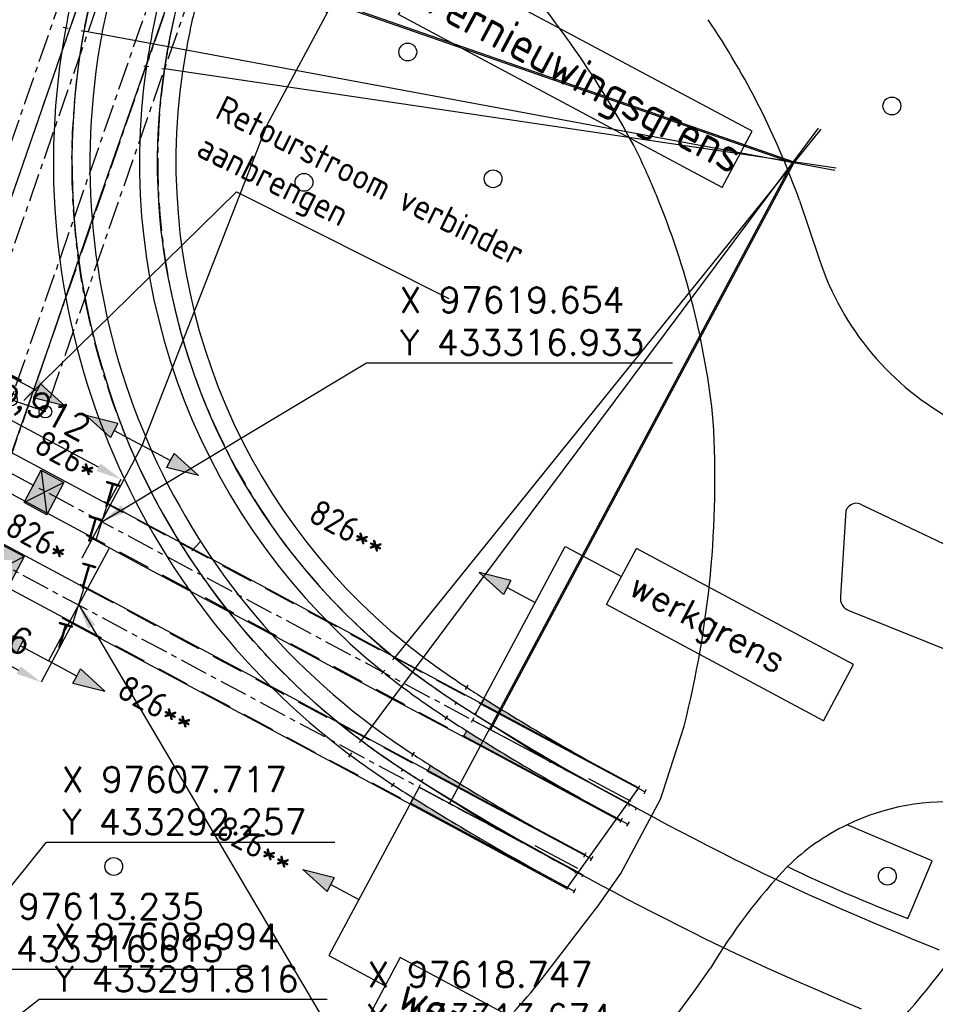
# Model space of a CAD drawing. Header units: millimetres. Extents: x 96940 to 101272, y 432237 to 434659.
# Tile 196 of 256: x 97616 to 97652, y 433298 to 433337. Entities that reach past the tile are written whole.
import ezdxf
from ezdxf.enums import TextEntityAlignment as Align

# ---------------------------------------------------------------- set-up
doc = ezdxf.new("R2010")
doc.units = ezdxf.units.MM
for name, pattern in [('ACAD_ISO02W100', [15, 12, -3]), ('ACAD_ISO10W100', [18, 12, -3, 0, -3]), ('CENTER', [35.225022, 22.015639, -4.403128, 4.403128, -4.403128]), ('DASHED', [19.05, 12.7, -6.35])]:
    doc.linetypes.add(name, pattern=pattern)
for name, color, linetype in [('As', 2, 'ACAD_ISO02W100'), ('MB_TRAMSPOOR', 8, 'Continuous'), ('Ondergrond_Nieuw_IP', 8, 'Continuous'), ('R_BN_N_Kabels_en_leidingen_maatvoering', 1, 'Continuous'), ('R_BN_T_N_Constructiecodes', 7, 'Continuous'), ('R_BN_T_N_Constructielijn', 7, 'Continuous'), ('R_BN_T_N_Hartspoor', 1, 'CENTER'), ('R_BN_T_N_HOOGTELIJN', 7, 'Continuous'), ('R_BN_T_N_Legplan_maatvoering', 1, 'Continuous'), ('R_BN_T_N_Retourstroomkabels', 2, 'Continuous'), ('R_BN_T_N_Spoor', 3, 'Continuous'), ('R_BN_T_N_Tekst', 7, 'Continuous'), ('R_BN_T_N_Thermietlassen', 7, 'Continuous'), ('R_BN_T_N_Verkanting', 7, 'Continuous')]:
    doc.layers.add(name, color=color, linetype=linetype)
doc.layers.add('R_BN_T_N_Coordinaten', color=7, linetype='Continuous', lineweight=25)
doc.styles.add('ISO', font='iso.shx')
doc.styles.get("Standard").update_dxf_attribs({"font": 'romans.shx'})
doc.dimstyles.new('RET 1-500', dxfattribs={"dimtxt": 1, "dimasz": 1, "dimexe": 0.3, "dimexo": 0, "dimgap": 0.3, "dimtad": 1, "dimdec": 3, "dimzin": 1, "dimtxsty": 'Standard', "dimcen": 0, "dimclrd": 1, "dimclre": 1, "dimclrt": 7, "dimaunit": 2, "dimadec": 4, "dimazin": 0, "dimtfac": 1, "dimtdec": 3, "dimtofl": 0, "dimtmove": 0, "dimatfit": 0, "dimfxl": 1, "dimarcsym": 0})
doc.dimstyles.get("Standard").update_dxf_attribs({"dimtxt": 0.18, "dimasz": 0.18, "dimexe": 0.18, "dimexo": 0.0625, "dimgap": 0.09, "dimtad": 0, "dimtih": 1, "dimtoh": 1, "dimdec": 4, "dimzin": 0, "dimdsep": 46, "dimtxsty": 'Standard', "dimcen": 0.09, "dimadec": 0, "dimazin": 0, "dimtfac": 1, "dimtdec": 4, "dimtofl": 0, "dimtmove": 0, "dimatfit": 3, "dimfxl": 1, "dimtolj": 1, "dimtzin": 0, "dimarcsym": 0})

# ---------------------------------------------------------------- blocks, each defined once
blk = doc.blocks.new('WG_RECHTS_BVN')
blk.add_hatch(color=1).paths.add_polyline_path([(-1.25, 5.312), (-1.25, 5), (-1.25, 4.688), (-2.5, 5)])
blk.add_hatch(color=1).paths.add_polyline_path([(-1.25, 5.312), (-1.25, 5), (-1.25, 4.688), (-2.5, 5)])
blk.add_hatch(color=1).paths.add_polyline_path([(-1.25, 5.312), (-1.25, 5), (-1.25, 4.688), (-2.5, 5)])
blk.add_hatch(color=1).paths.add_polyline_path([(-1.25, 5.312), (-1.25, 5), (-1.25, 4.688), (-2.5, 5)])
for p, q in [((12.17, 8.75), (2.5, 8.75)), ((2.5, 6.25), (2.5, 8.75)), ((12.17, 6.25), (12.17, 8.75)), ((0, 0), (0, 7.5)), ((0, 0), (0, 7.5)), ((0, 0), (0, 7.5)), ((0, 0), (0, 7.5)), ((0, 7.5), (2.5, 7.5)), ((0, 7.5), (2.5, 7.5)), ((0, 7.5), (2.5, 7.5)), ((0, 7.5), (2.5, 7.5)), ((12.17, 6.25), (2.5, 6.25)), ((-1.25, 5.312), (-2.5, 5)), ((-1.25, 5.312), (-2.5, 5)), ((-1.25, 5.312), (-2.5, 5)), ((-1.25, 5.312), (-2.5, 5)), ((-1.25, 5.312), (-1.25, 5)), ((-1.25, 5.312), (-1.25, 5)), ((-1.25, 5.312), (-1.25, 5)), ((-1.25, 5.312), (-1.25, 5)), ((-2.5, 5), (-1.25, 4.688)), ((-2.5, 5), (-1.25, 4.688)), ((-2.5, 5), (-1.25, 4.688)), ((-2.5, 5), (-1.25, 4.688)), ((-1.25, 5), (0, 5)), ((-1.25, 5), (0, 5)), ((-1.25, 5), (0, 5)), ((-1.25, 5), (0, 5)), ((-1.25, 5), (-1.25, 4.688)), ((-1.25, 5), (-1.25, 4.688)), ((-1.25, 5), (-1.25, 4.688)), ((-1.25, 5), (-1.25, 4.688))]:
    blk.add_line(p, q)
at = {"color": 1}
blk.add_text('werkgrens', height=1, dxfattribs=at).set_placement((3.003, 7.5), align=Align.MIDDLE_LEFT)
at = {"style": 'ISO'}
blk.add_attdef('CONSTR.CODE', text='', height=1, dxfattribs=at).set_placement((-10.071, 5), align=Align.MIDDLE_LEFT)
blk = doc.blocks.new('Verkanting vlak')
at = {"layer": 'R_BN_T_N_Verkanting'}
blk.add_hatch(color=256, dxfattribs=at).paths.add_polyline_path([(0.505, -0.718), (-0.505, -0.718), (-0.505, 0.717), (0.505, 0.717)])
for p, q in [((-0.505, 0.717), (0.505, -0.718)), ((0.505, 0.717), (-0.505, -0.718))]:
    blk.add_line(p, q, dxfattribs=at)
blk.add_lwpolyline([(0.505, -0.718), (-0.505, -0.718), (-0.505, 0.717), (0.505, 0.717)], close=True, dxfattribs=at)
blk = doc.blocks.new('Thermietlas')
at = {"layer": 'R_BN_T_N_Thermietlassen', "style": 'ISO'}
blk.add_text('T', height=1, dxfattribs=at).set_placement((-0.313, -0.611))
blk = doc.blocks.new('Constructiecode boven')
at = {"layer": 'R_BN_T_N_Constructiecodes'}
for points in [[(-1.25, 5.3125), (-1.25, 5), (-1.25, 4.6875), (-2.5, 5)], [(-1.25, 5.3125), (-1.25, 5), (-1.25, 4.6875), (-2.5, 5)], [(-1.25, 5.3125), (-1.25, 5), (-1.25, 4.6875), (-2.5, 5)], [(-1.25, 5.3125), (-1.25, 5), (-1.25, 4.6875), (-2.5, 5)], [(1.25, 5.3125), (1.25, 5), (1.25, 4.6875), (2.5, 5)], [(1.25, 5.3125), (1.25, 5), (1.25, 4.6875), (2.5, 5)], [(1.25, 5.3125), (1.25, 5), (1.25, 4.6875), (2.5, 5)], [(1.25, 5.3125), (1.25, 5), (1.25, 4.6875), (2.5, 5)]]:
    blk.add_hatch(color=1, dxfattribs=at).paths.add_polyline_path(points)
for p, q in [((-1.25, 5.3125), (-2.5, 5)), ((-1.25, 5.3125), (-1.25, 5)), ((1.25, 5.3125), (1.25, 5)), ((1.25, 5.3125), (2.5, 5)), ((-2.5, 5), (-1.25, 4.6875)), ((-1.25, 5), (0, 5)), ((-1.25, 5), (-1.25, 4.6875)), ((0, 0), (0, 5)), ((1.25, 5), (0, 5)), ((2.5, 5), (1.25, 4.6875)), ((1.25, 5), (1.25, 4.6875))]:
    blk.add_line(p, q, dxfattribs=at)
at = {"layer": 'R_BN_T_N_Constructiecodes', "style": 'ISO'}
blk.add_attdef('CONSTR.CODE', text='', height=1, dxfattribs=at).set_placement((-3.1305, 5.0002), align=Align.MIDDLE_RIGHT)
blk.add_attdef('CONSTR.CODE', text='', height=1, dxfattribs=at).set_placement((3, 5), align=Align.MIDDLE_LEFT)
blk = doc.blocks.new('Constructiecode onder')
at = {"layer": 'R_BN_T_N_Constructiecodes'}
for points in [[(-1.25, -5.3125), (-1.25, -5), (-1.25, -4.6875), (-2.5, -5)], [(-1.25, -5.3125), (-1.25, -5), (-1.25, -4.6875), (-2.5, -5)], [(-1.25, -5.3125), (-1.25, -5), (-1.25, -4.6875), (-2.5, -5)], [(-1.25, -5.3125), (-1.25, -5), (-1.25, -4.6875), (-2.5, -5)], [(1.25, -5.3125), (1.25, -5), (1.25, -4.6875), (2.5, -5)], [(1.25, -5.3125), (1.25, -5), (1.25, -4.6875), (2.5, -5)], [(1.25, -5.3125), (1.25, -5), (1.25, -4.6875), (2.5, -5)], [(1.25, -5.3125), (1.25, -5), (1.25, -4.6875), (2.5, -5)]]:
    blk.add_hatch(color=1, dxfattribs=at).paths.add_polyline_path(points)
for p, q in [((0, 0), (0, -5)), ((-2.5, -5), (-1.25, -4.6875)), ((-1.25, -5.3125), (-2.5, -5)), ((-1.25, -5), (-1.25, -4.6875)), ((-1.25, -5.3125), (-1.25, -5)), ((-1.25, -5), (0, -5)), ((1.25, -5), (0, -5)), ((2.5, -5), (1.25, -4.6875)), ((1.25, -5), (1.25, -4.6875)), ((1.25, -5.3125), (1.25, -5)), ((1.25, -5.3125), (2.5, -5))]:
    blk.add_line(p, q, dxfattribs=at)
at = {"layer": 'R_BN_T_N_Constructiecodes', "style": 'ISO'}
blk.add_attdef('CONSTR.CODE', text='', height=1, dxfattribs=at).set_placement((-3.2385, -5), align=Align.MIDDLE_RIGHT)
blk.add_attdef('CONSTR.CODE', text='', height=1, dxfattribs=at).set_placement((3, -5), align=Align.MIDDLE_LEFT)
blk = doc.blocks.new('Werkgrens rechts onder')
at = {"layer": 'R_BN_T_N_Constructiecodes'}
blk.add_hatch(color=1, dxfattribs=at).paths.add_polyline_path([(-1.25, -5.312), (-1.25, -5), (-1.25, -4.688), (-2.5, -5)])
blk.add_hatch(color=1, dxfattribs=at).paths.add_polyline_path([(-1.25, -5.312), (-1.25, -5), (-1.25, -4.688), (-2.5, -5)])
blk.add_hatch(color=1, dxfattribs=at).paths.add_polyline_path([(-1.25, -5.312), (-1.25, -5), (-1.25, -4.688), (-2.5, -5)])
blk.add_hatch(color=1, dxfattribs=at).paths.add_polyline_path([(-1.25, -5.312), (-1.25, -5), (-1.25, -4.688), (-2.5, -5)])
at = {"layer": 'R_BN_T_N_Constructiecodes', "color": 7}
for p, q in [((0, 0), (0, -7.5)), ((-1.25, -5), (0, -5)), ((12.17, -6.25), (2.5, -6.25)), ((2.5, -6.25), (2.5, -8.75)), ((12.17, -6.25), (12.17, -8.75)), ((0, -7.5), (2.5, -7.5)), ((12.17, -8.75), (2.5, -8.75))]:
    blk.add_line(p, q, dxfattribs=at)
at = {"layer": 'R_BN_T_N_Constructiecodes'}
for p, q in [((-2.5, -5), (-1.25, -4.688)), ((-1.25, -5.312), (-2.5, -5)), ((-1.25, -5), (-1.25, -4.688)), ((-1.25, -5.312), (-1.25, -5))]:
    blk.add_line(p, q, dxfattribs=at)
at = {"layer": 'R_BN_T_N_Constructiecodes', "color": 1, "style": 'ISO'}
blk.add_text('werkgrens', height=1.35, dxfattribs=at).set_placement((3.2, -7.343), align=Align.MIDDLE_LEFT)
at = {"layer": 'R_BN_T_N_Constructiecodes', "color": 7, "style": 'ISO'}
blk.add_attdef('CODE', text='', height=1, dxfattribs=at).set_placement((-6.191, -5), align=Align.MIDDLE_LEFT)
blk = doc.blocks.new('Retourstroomsymbool')
at = {"layer": 'R_BN_T_N_Retourstroomkabels', "color": 7}
blk.add_lwpolyline([(0, 0), (1.435, 0)], dxfattribs=at)
for centre in [(0, 0), (1.435, 0)]:
    blk.add_circle(centre, 0.25, dxfattribs=at)
blk = doc.blocks.new('Vernieuwingsgrens rechts boven')
at = {"layer": 'R_BN_T_N_Constructiecodes'}
blk.add_hatch(color=1, dxfattribs=at).paths.add_polyline_path([(-1.25, 5.312), (-1.25, 5), (-1.25, 4.687), (-2.5, 5)])
blk.add_hatch(color=1, dxfattribs=at).paths.add_polyline_path([(-1.25, 5.312), (-1.25, 5), (-1.25, 4.687), (-2.5, 5)])
blk.add_hatch(color=1, dxfattribs=at).paths.add_polyline_path([(-1.25, 5.312), (-1.25, 5), (-1.25, 4.687), (-2.5, 5)])
blk.add_hatch(color=1, dxfattribs=at).paths.add_polyline_path([(-1.25, 5.312), (-1.25, 5), (-1.25, 4.687), (-2.5, 5)])
at = {"layer": 'R_BN_T_N_Constructiecodes', "color": 7}
for p, q in [((16.918, 8.75), (2.5, 8.75)), ((2.5, 6.25), (2.5, 8.75)), ((16.918, 6.25), (16.918, 8.75)), ((0, 0), (0, 7.5)), ((0, 7.5), (2.5, 7.5)), ((16.918, 6.25), (2.5, 6.25)), ((-1.25, 5), (0, 5))]:
    blk.add_line(p, q, dxfattribs=at)
at = {"layer": 'R_BN_T_N_Constructiecodes'}
for p, q in [((-1.25, 5.312), (-2.5, 5)), ((-1.25, 5.312), (-1.25, 5)), ((-2.5, 5), (-1.25, 4.687)), ((-1.25, 5), (-1.25, 4.687))]:
    blk.add_line(p, q, dxfattribs=at)
at = {"layer": 'R_BN_T_N_Constructiecodes', "color": 1, "style": 'ISO'}
blk.add_text('Vernieuwingsgrens', height=1.35, dxfattribs=at).set_placement((3.003, 7.537), align=Align.MIDDLE_LEFT)
at = {"layer": 'R_BN_T_N_Constructiecodes', "style": 'ISO'}
blk.add_attdef('CODE', text='', height=1, dxfattribs=at).set_placement((-6.153, 5), align=Align.MIDDLE_LEFT)
blk = doc.blocks.new('*D478')
at = {"layer": 'Defpoints', "color": 0, "transparency": 16777216}
for p in [(97615.196, 433321.393), (97614.672, 433320.412), (97619.885, 433317.623)]:
    blk.add_point(p, dxfattribs=at)
at = {"layer": 'R_BN_T_N_Legplan_maatvoering', "color": 1, "lineweight": -2, "transparency": 16777216}
for p, q in [((97614.672, 433320.412), (97615.196, 433321.393)), ((97619.527, 433319.076), (97616.078, 433320.921)), ((97619.885, 433317.623), (97620.409, 433318.604))]:
    blk.add_line(p, q, dxfattribs=at)
at = {"layer": 'R_BN_T_N_Legplan_maatvoering', "color": 1, "transparency": 16777216}
for points in [[(97616.157, 433321.068), (97615.999, 433320.774), (97615.196, 433321.393)], [(97619.606, 433319.223), (97619.449, 433318.929), (97620.409, 433318.604)]]:
    blk.add_solid(points, dxfattribs=at)
at = {"layer": 'R_BN_T_N_Legplan_maatvoering', "color": 7, "transparency": 16777216, "insert": (97617.324, 433321.27), "char_height": 1, "attachment_point": 5, "rotation": 331.8525}
blk.add_mtext('5,912', dxfattribs=at)
blk = doc.blocks.new('*D479')
at = {"layer": 'Defpoints', "color": 0, "transparency": 16777216}
for p in [(97613.003, 433315.925), (97618.518, 433312.974), (97617.27, 433310.641)]:
    blk.add_point(p, dxfattribs=at)
at = {"layer": 'R_BN_T_N_Legplan_maatvoering', "color": 1, "lineweight": -2, "transparency": 16777216}
for p, q in [((97613.003, 433315.925), (97611.754, 433313.592)), ((97612.636, 433313.12), (97616.388, 433311.112)), ((97618.518, 433312.974), (97617.27, 433310.641))]:
    blk.add_line(p, q, dxfattribs=at)
at = {"layer": 'R_BN_T_N_Legplan_maatvoering', "color": 1, "transparency": 16777216}
for points in [[(97612.715, 433313.267), (97612.557, 433312.973), (97611.754, 433313.592)], [(97616.467, 433311.259), (97616.31, 433310.965), (97617.27, 433310.641)]]:
    blk.add_solid(points, dxfattribs=at)
at = {"layer": 'R_BN_T_N_Legplan_maatvoering', "color": 7, "transparency": 16777216, "insert": (97615.044, 433312.847), "char_height": 1, "attachment_point": 5, "rotation": 331.8488}
blk.add_mtext('6,256', dxfattribs=at)
blk = doc.blocks.new('NUTSKAST')
at = {"color": 0}
blk.add_circle((0, 0), 0.35, dxfattribs=at)
blk = doc.blocks.new('BOOM')
at = {"color": 0}
blk.add_circle((0, 0), 0.35, dxfattribs=at)

msp = doc.modelspace()

# ---------------------------------------------------------------- hatches: boundary and pattern name
at = {"layer": 'R_BN_T_N_Spoor'}
h = msp.add_hatch(color=1, dxfattribs=at)
edge = h.paths.add_edge_path()
edge.add_line((97634.5513, 433309.77642), (97640.72345, 433306.47422))
edge.add_arc((97687.54262, 433393.98546), 99.24843, 237.8084528, 241.852886, ccw=False)
edge.add_line((97634.66788, 433309.99432), (97634.5513, 433309.77642))
edge = h.paths.add_edge_path()
edge.add_line((97633.87435, 433308.51113), (97633.98927, 433308.72594))
edge.add_arc((97687.53054, 433393.96378), 100.65862, 237.8654425, 241.8531219)
edge.add_line((97640.0465, 433305.20893), (97633.87435, 433308.51113))
h = msp.add_hatch(color=1, dxfattribs=at)
edge = h.paths.add_edge_path()
edge.add_line((97632.44941, 433307.14651), (97638.62135, 433303.8439))
edge.add_arc((97685.44627, 433391.35206), 99.24843, 237.8046866, 241.8491198, ccw=False)
edge.add_line((97632.56601, 433307.36439), (97632.44941, 433307.14651))
edge = h.paths.add_edge_path()
edge.add_line((97631.77238, 433305.88126), (97631.88732, 433306.09606))
edge.add_arc((97685.43419, 433391.33038), 100.65862, 237.8616763, 241.8493556)
edge.add_line((97637.94432, 433302.57866), (97631.77238, 433305.88126))

# ---------------------------------------------------------------- linework, layer by layer
for p, q in [((97619.41437, 433316.18354), (97619.87546, 433317.62822)), ((97618.5133, 433312.95813), (97618.98016, 433314.38939)), ((97640.73316, 433306.49357), (97637.90406, 433302.54223))]:
    msp.add_line(p, q)
at = {"layer": 'As'}
for points in [[(97628.0347, 433364.08818, -1.79248), (97626.20282, 433358.80282, -1.79694), (97624.38307, 433353.55299, -1.79819), (97622.724, 433348.75224, -1.82376), (97621.67315, 433345.7319, -1.83336), (97619.7661, 433340.23955, -1.8139), (97617.88885, 433334.83255, -1.81508), (97616.07994, 433329.61728, -1.83405), (97614.22186, 433324.24606, -1.81813), (97612.55067, 433319.42948, -1.79446), (97610.7776, 433314.29752, -1.78801), (97608.79088, 433308.57096, -1.78711), (97606.82434, 433302.92436, -1.80661), (97604.96062, 433297.51932, -1.80412), (97603.29031, 433292.70863, -1.80739), (97601.42549, 433287.329, -1.8134), (97600.11737, 433283.55214, -1.8079), (97598.52167, 433278.94376, -1.80699), (97597.23032, 433275.22145, -1.80393)], [(97600.4097, 433274.28669, -1.81864), (97602.10161, 433279.17159, -1.81929), (97603.8608, 433284.24161, -1.81816), (97605.40498, 433288.70106, -1.81631), (97607.21721, 433293.925, -1.80257), (97608.98084, 433299.01333, -1.80357), (97610.77494, 433304.1975, -1.80238), (97612.48399, 433309.1428, -1.78701), (97614.24883, 433314.24715, -1.79053), (97616.04663, 433319.43453, -1.80001), (97617.5951, 433323.88172, -1.8245), (97619.31989, 433328.88769, -1.83345), (97621.13165, 433334.10366, -1.81662), (97622.97751, 433339.40976, -1.81608), (97624.28452, 433343.07983, -1.83935), (97624.99245, 433345.2069, -1.83829), (97626.5217, 433349.59162, -1.80307), (97628.32527, 433354.76614, -1.78253), (97630.02047, 433359.63559, -1.77107), (97631.16318, 433362.92721, -1.75616)], [(97619.12778, 433337.06801, 0), (97619.00913, 433336.49855, 0), (97618.90307, 433335.93242, 0), (97618.80941, 433335.36796, 0), (97618.72792, 433334.80351, 0), (97618.65841, 433334.23739, 0), (97618.65841, 433334.23739, 0), (97618.59815, 433333.64034, 0), (97618.55072, 433333.04047, 0), (97618.51601, 433332.43862, 0), (97618.4939, 433331.83561, 0), (97618.48428, 433331.23229, 0), (97618.48428, 433331.23229, 0), (97618.4871, 433330.62837, 0), (97618.5025, 433330.02511, 0), (97618.53068, 433329.42262, 0), (97618.5718, 433328.82105, 0), (97618.62605, 433328.22052, 0), (97618.62605, 433328.22052, 0), (97618.68872, 433327.66034, 0), (97618.76289, 433327.10145, 0), (97618.8484, 433326.5441, 0), (97618.94514, 433325.98857, 0), (97619.05295, 433325.43512, 0), (97619.05295, 433325.43512, 0), (97619.17438, 433324.87205, 0), (97619.30689, 433324.31152, 0), (97619.45017, 433323.75364, 0), (97619.60386, 433323.1985, 0), (97619.76765, 433322.64621, 0), (97619.76765, 433322.64621, 0), (97619.94416, 433322.08817, 0), (97620.13113, 433321.53357, 0), (97620.32897, 433320.9828, 0), (97620.53807, 433320.43625, 0), (97620.75885, 433319.89433, 0), (97620.75885, 433319.89433, 0), (97620.99525, 433319.34919, 0), (97621.2439, 433318.80947, 0), (97621.5046, 433318.27542, 0), (97621.77715, 433317.74729, 0), (97622.06136, 433317.22532, 0), (97622.06136, 433317.22532, 0), (97622.40412, 433316.62998, 0), (97622.76178, 433316.04346, 0), (97623.13393, 433315.46599, 0), (97623.52015, 433314.89783, 0), (97623.92002, 433314.33923, 0), (97623.92002, 433314.33923, 0), (97624.29925, 433313.83441, 0), (97624.68943, 433313.33805, 0), (97625.09032, 433312.85032, 0), (97625.50168, 433312.37141, 0), (97625.92328, 433311.90149, 0), (97625.92328, 433311.90149, 0), (97626.3308, 433311.46596, 0), (97626.74715, 433311.03886, 0), (97627.17221, 433310.62045, 0), (97627.6059, 433310.21097, 0), (97628.0481, 433309.81066, 0), (97628.0481, 433309.81066, 0), (97628.49007, 433309.42709, 0), (97628.9399, 433309.05275, 0), (97629.39733, 433308.68779, 0), (97629.86213, 433308.33236, 0), (97630.33406, 433307.98663, 0), (97630.33406, 433307.98663, 0), (97630.82316, 433307.64331, 0), (97631.31834, 433307.30879, 0), (97631.81848, 433306.98158, 0), (97632.32249, 433306.66019, 0), (97632.82925, 433306.34314, 0), (97632.82925, 433306.34314, 0), (97633.30294, 433306.05063, 0), (97633.77812, 433305.76068, 0), (97634.25484, 433305.47337, 0), (97634.73316, 433305.18878, 0), (97635.21313, 433304.907, 0), (97635.21313, 433304.907, 0), (97635.54769, 433304.71286, 0), (97635.88306, 433304.5201, 0), (97636.21923, 433304.32873, 0), (97636.55618, 433304.13872, 0), (97636.89392, 433303.95007, 0), (97636.89392, 433303.95007, 0), (97637.16363, 433303.80068, 0), (97637.43375, 433303.65205, 0), (97637.70422, 433303.50411, 0), (97637.97499, 433303.35675, 0), (97638.24598, 433303.20988, 0), (97638.24598, 433303.20988, 0), (97638.74884, 433302.93871, 0), (97639.25245, 433302.66901, 0), (97639.75702, 433302.40087, 0), (97640.26276, 433302.13437, 0), (97640.76988, 433301.86959, 0), (97640.76988, 433301.86959, 0), (97641.2841, 433301.60378, 0), (97641.79954, 433301.34024, 0), (97642.31577, 433301.07936, 0), (97642.83238, 433300.82156, 0), (97643.34896, 433300.56724, 0), (97643.34896, 433300.56724, 0), (97643.94869, 433300.27657, 0), (97644.55014, 433299.99015, 0), (97645.15563, 433299.70697, 0), (97645.76751, 433299.42603, 0), (97646.38808, 433299.14633, 0), (97646.38808, 433299.14633, 0), (97647.01842, 433298.86731, 0), (97647.65088, 433298.5917, 0), (97648.27656, 433298.32269, 0), (97648.88653, 433298.06346, 0), (97649.47188, 433297.81718, 0)], [(97622.4913, 433336.76292, 0), (97622.35128, 433336.09872, 0), (97622.22711, 433335.43671, 0), (97622.11907, 433334.77441, 0), (97622.02744, 433334.10933, 0), (97622.02744, 433334.10933, 0), (97621.96228, 433333.53615, 0), (97621.90976, 433332.95997, 0), (97621.87025, 433332.38163, 0), (97621.84414, 433331.80201, 0), (97621.83183, 433331.22196, 0), (97621.83183, 433331.22196, 0), (97621.83356, 433330.64571, 0), (97621.84923, 433330.0701, 0), (97621.87876, 433329.49533, 0), (97621.9221, 433328.92161, 0), (97621.97916, 433328.34917, 0), (97621.97916, 433328.34917, 0), (97622.02063, 433328.00113, 0), (97622.06709, 433327.6537, 0), (97622.1185, 433327.30693, 0), (97622.17478, 433326.96088, 0), (97622.23586, 433326.61559, 0), (97622.23586, 433326.61559, 0), (97622.37434, 433325.91769, 0), (97622.53212, 433325.22377, 0), (97622.709, 433324.5344, 0), (97622.90477, 433323.85016, 0), (97623.11922, 433323.17163, 0), (97623.11922, 433323.17163, 0), (97623.29322, 433322.66396, 0), (97623.47775, 433322.16009, 0), (97623.67283, 433321.66026, 0), (97623.87847, 433321.16468, 0), (97624.09468, 433320.6736, 0), (97624.09468, 433320.6736, 0), (97624.36506, 433320.09683, 0), (97624.65027, 433319.52717, 0), (97624.9502, 433318.96508, 0), (97625.26476, 433318.41103, 0), (97625.59384, 433317.86547, 0), (97625.59384, 433317.86547, 0), (97625.99243, 433317.24551, 0), (97626.40967, 433316.63789, 0), (97626.84492, 433316.04296, 0), (97627.29751, 433315.46107, 0), (97627.76681, 433314.89258, 0), (97627.76681, 433314.89258, 0), (97628.21155, 433314.38311, 0), (97628.66955, 433313.88564, 0), (97629.14058, 433313.40056, 0), (97629.62441, 433312.92829, 0), (97630.12079, 433312.46926, 0), (97630.12079, 433312.46926, 0), (97630.57512, 433312.07022, 0), (97631.03884, 433311.6821, 0), (97631.51147, 433311.30493, 0), (97631.99256, 433310.93871, 0), (97632.48163, 433310.58347, 0), (97632.48163, 433310.58347, 0), (97633.00475, 433310.22081, 0), (97633.53476, 433309.86828, 0), (97634.07018, 433309.52382, 0), (97634.60956, 433309.18536, 0), (97635.15142, 433308.85085, 0), (97635.15142, 433308.85085, 0), (97635.73358, 433308.49494, 0), (97636.31735, 433308.1419, 0), (97636.90317, 433307.79244, 0), (97637.49146, 433307.44724, 0), (97638.08267, 433307.10703, 0), (97638.08267, 433307.10703, 0), (97638.53519, 433306.8515, 0), (97638.98931, 433306.59877, 0), (97639.4447, 433306.34834, 0), (97639.90103, 433306.09971, 0), (97640.35796, 433305.85239, 0), (97640.35796, 433305.85239, 0), (97640.86254, 433305.58056, 0), (97641.36773, 433305.30994, 0), (97641.87381, 433305.04073, 0), (97642.38106, 433304.77315, 0), (97642.88975, 433304.50742, 0), (97642.88975, 433304.50742, 0), (97643.43742, 433304.22463, 0), (97643.98668, 433303.94481, 0), (97644.53714, 433303.66855, 0), (97645.08838, 433303.39642, 0), (97645.64002, 433303.12902, 0), (97645.64002, 433303.12902, 0), (97646.22734, 433302.85004, 0), (97646.81669, 433302.57586, 0), (97647.41014, 433302.30525, 0), (97648.00973, 433302.03699, 0), (97648.61751, 433301.76985, 0), (97648.61751, 433301.76985, 0), (97649.21334, 433301.51211, 0), (97649.81081, 433301.25722, 0), (97650.40196, 433301.0081, 0), (97650.97885, 433300.76769, 0), (97651.53355, 433300.53893, 0), (97651.53355, 433300.53893, 0), (97652.03267, 433300.33538, 0), (97652.53223, 433300.13532, 0)], [(97640.73316, 433306.49357, 0), (97635.81059, 433309.13554, 0), (97631.1781, 433311.61148, 0), (97626.41614, 433314.16722, 0), (97621.84111, 433316.60188, 0), (97619.76551, 433317.71673, 0)], [(97640.02571, 433305.17562, 0), (97635.03663, 433307.86655, 0), (97630.60156, 433310.22246, 0), (97625.78845, 433312.80204, 0), (97621.25744, 433315.21007, 0), (97619.05914, 433316.39251, 0)], [(97638.6324, 433303.85311, 0), (97634.15572, 433306.25747, 0), (97629.81922, 433308.57928, 0), (97625.1202, 433311.10877, 0), (97619.86656, 433313.91166, 0), (97618.81053, 433314.47027, 0)], [(97637.90406, 433302.54223, 0), (97633.37947, 433304.9824, 0), (97629.13254, 433307.26501, 0), (97624.50164, 433309.7321, 0), (97619.27621, 433312.52341, 0), (97618.10127, 433313.15012, 0)]]:
    msp.add_polyline3d(points, dxfattribs=at)
at = {"layer": 'MB_TRAMSPOOR'}
msp.add_arc((97674.66448, 433362.06695), 65.0462, 244.4166638, 248.9584785, dxfattribs=at)
at = {"layer": 'Ondergrond_Nieuw_IP', "linetype": 'Continuous'}
msp.add_line((97623.18542, 433315.79135), (97623.5149, 433316.15297), dxfattribs=at)
at = {"layer": 'Ondergrond_Nieuw_IP'}
for points in [[(97647.052, 433329.544), (97647.823, 433327.257)], [(97657.252, 433313.906), (97649.541, 433317.576)], [(97648.876, 433317.371), (97648.663, 433314.006)], [(97648.988, 433313.451), (97656.586, 433310.403)], [(97641.683, 433306.313), (97642.518, 433308.911)], [(97639.037, 433301.722), (97639.104, 433301.81), (97640.033, 433303.131), (97641.597, 433306.044), (97641.683, 433306.313)], [(97651.473, 433301.749), (97652.256, 433303.618), (97648.924, 433305.04)], [(97651.31, 433301.358), (97651.473, 433301.749)], [(97636.911, 433298.949), (97639.037, 433301.722)]]:
    msp.add_lwpolyline(points, dxfattribs=at)
for centre, radius, start, end in [((97607.7049, 433314.19001), 37.21607, 27.669401, 41.974282), ((97617.34757, 433318.99189), 31.52301, 19.556913, 34.056288), ((97611.41267, 433317.31944), 32.49606, 22.495908, 25.818143), ((97612.22845, 433317.69037), 31.60044, 5.802205, 22.440484), ((97658.4774, 433330.76332), 11.21653, 198.216168, 241.909938), ((97604.31797, 433318.61872), 39.41424, 345.741333, 3.296265), ((97649.28445, 433317.22714), 0.43304, 53.669232, 160.59676), ((97649.15903, 433313.92381), 0.50279, 170.59163, 250.113619), ((97652.84244, 433296.92555), 9.01102, 84.494316, 115.775757), ((97652.8372, 433296.94449), 8.99169, 115.798154, 134.133463), ((97663.38665, 433287.51735), 23.12559, 136.629503, 149.063308), ((97674.46984, 433361.61529), 64.55478, 244.3993673, 248.975775), ((97624.04487, 433321.46616), 36.17423, 315.599171, 324.656124), ((97604.59081, 433325.93844), 47.13668, 318.448483, 325.744583), ((97615.50994, 433316.14492), 27.45369, 306.702722, 321.217847)]:
    msp.add_arc(centre, radius, start, end, dxfattribs=at)
at = {"layer": 'R_BN_T_N_Constructiecodes', "color": 0, "linetype": 'ByBlock'}
msp.add_line((97621.24062, 433319.9235), (97626.15325, 433332.51208), dxfattribs=at)
at = {"layer": 'R_BN_T_N_Constructielijn', "color": 1}
for p, q in [((97618.14348, 433336.34904), (97618.34012, 433336.3125)), ((97618.84891, 433336.21796), (97618.94722, 433336.19969)), ((97619.75096, 433336.05033), (97619.55433, 433336.08687)), ((97621.30873, 433334.83548), (97621.50657, 433334.80618)), ((97622.01849, 433334.73038), (97622.11741, 433334.71574)), ((97622.92609, 433334.59599), (97622.72825, 433334.62529)), ((97631.66508, 433312.2318), (97631.53952, 433312.07613)), ((97631.08905, 433311.51767), (97631.15183, 433311.5955)), ((97630.63858, 433310.9592), (97630.76414, 433311.11487)), ((97634.02913, 433310.5229), (97633.91974, 433310.35547)), ((97633.52727, 433309.75483), (97633.58197, 433309.83854)), ((97633.1348, 433309.15418), (97633.2442, 433309.32161)), ((97630.32904, 433309.00773), (97630.20939, 433308.84747)), ((97629.78013, 433308.27253), (97629.83996, 433308.35266)), ((97629.35088, 433307.6976), (97629.47053, 433307.85786)), ((97631.9273, 433307.89302), (97631.81789, 433307.7256)), ((97631.42538, 433307.12498), (97631.48009, 433307.20869)), ((97631.03288, 433306.52436), (97631.14229, 433306.69178))]:
    msp.add_line(p, q, dxfattribs=at)
at = {"layer": 'R_BN_T_N_Hartspoor', "ltscale": 0.05}
for p, q in [((97644.79464, 433412.43045), (97595.53233, 433270.34214)), ((97631.96903, 433377.6276), (97594.85442, 433270.57717)), ((97633.32485, 433377.15754), (97596.21025, 433270.10711)), ((97635.13145, 433376.53118), (97616.08494, 433321.73114)), ((97636.48728, 433376.06112), (97617.4404, 433321.26003)), ((97640.2992, 433305.88747), (97564.98526, 433346.18158)), ((97598.65318, 433269.25485), (97625.10155, 433345.48794)), ((97563.76133, 433343.08772), (97638.35532, 433303.17249))]:
    msp.add_line(p, q, dxfattribs=at)
at = {"layer": 'R_BN_T_N_Hartspoor', "color": 1, "linetype": 'ACAD_ISO10W100'}
for p, q in [((97640.38498, 433305.84158), (97634.21282, 433309.14377)), ((97634.3037, 433309.37574), (97637.28217, 433307.50167)), ((97638.28283, 433303.21128), (97632.1109, 433306.51388)), ((97632.20179, 433306.74584), (97635.18013, 433304.87158))]:
    msp.add_line(p, q, dxfattribs=at)
at = {"layer": 'R_BN_T_N_Hartspoor', "color": 1}
for p, q in [((97636.92875, 433307.724), (97636.91936, 433307.7299)), ((97640.38433, 433305.84193), (97640.64885, 433305.7004)), ((97634.82673, 433305.09392), (97634.81734, 433305.09983)), ((97638.28218, 433303.21163), (97638.54669, 433303.07009))]:
    msp.add_line(p, q, dxfattribs=at)
at = {"layer": 'R_BN_T_N_Hartspoor', "color": 1, "ltscale": 0.05}
for points in [[(97619.37585, 433338.15288, 0.0072918), (97619.14628, 433337.17963, 0.00833353), (97618.94722, 433336.19969)], [(97622.71253, 433337.65484, 0.0072918), (97622.4822, 433336.68176, 0.00833353), (97622.2824, 433335.70197, 0.00937527), (97622.11741, 433334.71574)], [(97631.15183, 433311.5955, 0.00937527), (97631.94176, 433310.98241, 0.00833353), (97632.75292, 433310.39766, 0.0072918), (97633.58197, 433309.83854)], [(97629.83996, 433308.35266, 0.00833353), (97630.65108, 433307.76787, 0.0072918), (97631.48009, 433307.20869)]]:
    msp.add_lwpolyline(points, format="xyb", dxfattribs=at)
at = {"layer": 'R_BN_T_N_Hartspoor', "color": 1}
for centre in [(97637.28215, 433307.50164), (97635.18011, 433304.87154)]:
    msp.add_circle(centre, 0.02, dxfattribs=at)
at = {"layer": 'R_BN_T_N_Hartspoor', "color": 1, "ltscale": 0.05}
for centre, radius, start, end in [((97646.77092, 433331.02937), 28.3, 169.473126, 233.254109), ((97646.84782, 433331.05409), 25, 171.577828, 231.109111)]:
    msp.add_arc(centre, radius, start, end, dxfattribs=at)
at = {"layer": 'R_BN_T_N_Hartspoor', "color": 1}
for centre, radius, start, end in [((97660.93153, 433351.69546), 50, 236.839158, 237.82165), ((97687.55922, 433394.01522), 100, 237.9088667, 241.852539), ((97658.8324, 433349.06381), 50, 236.835392, 237.817884), ((97685.46287, 433391.38182), 100, 237.9051005, 241.8487727)]:
    msp.add_arc(centre, radius, start, end, dxfattribs=at)
at = {"layer": 'R_BN_T_N_HOOGTELIJN', "color": 7}
for p, q in [((97646.77092, 433331.02937), (97619.81311, 433340.3757)), ((97646.84782, 433331.05409), (97622.96939, 433339.35337)), ((97648.44228, 433330.71863), (97618.94722, 433336.19969)), ((97648.49647, 433330.80976), (97622.11741, 433334.71574)), ((97647.78785, 433332.39166), (97629.83996, 433308.35266)), ((97647.89404, 433332.35145), (97631.15183, 433311.5955)), ((97646.77092, 433331.02937), (97633.3095, 433305.87251)), ((97646.84782, 433331.05409), (97634.92237, 433308.76416))]:
    msp.add_line(p, q, dxfattribs=at)
at = {"layer": 'R_BN_T_N_Spoor'}
for p, q in [((97619.88461, 433317.62332), (97614.67175, 433320.41228)), ((97619.43179, 433316.23812), (97614.19545, 433319.03964)), ((97613.47277, 433317.3009), (97618.9703, 433314.35918)), ((97612.99647, 433315.92824), (97618.51831, 433312.97351))]:
    msp.add_line(p, q, dxfattribs=at)
at = {"layer": 'R_BN_T_N_Spoor', "linetype": 'DASHED', "ltscale": 0.1}
for p, q in [((97640.63768, 433306.52011), (97619.87546, 433317.62822)), ((97639.96073, 433305.25482), (97619.43179, 433316.23812)), ((97618.9703, 433314.35918), (97638.69384, 433303.80512)), ((97618.51831, 433312.97351), (97638.0168, 433302.53987))]:
    msp.add_line(p, q, dxfattribs=at)
at = {"layer": 'R_BN_T_N_Spoor', "color": 1}
for p, q in [((97634.66788, 433309.99432), (97634.5513, 433309.77642)), ((97634.35696, 433309.46038), (97634.3037, 433309.37574)), ((97634.5513, 433309.77642), (97640.72345, 433306.47422)), ((97634.26, 433309.23195), (97634.16565, 433309.0556)), ((97633.87435, 433308.51113), (97633.98927, 433308.72594)), ((97640.0465, 433305.20893), (97633.87435, 433308.51113)), ((97632.56601, 433307.36439), (97632.44941, 433307.14651)), ((97632.44941, 433307.14651), (97638.62135, 433303.8439)), ((97632.25505, 433306.83047), (97632.20179, 433306.74584)), ((97640.4444, 433305.95269), (97638.77882, 433306.8438)), ((97632.15808, 433306.60205), (97632.06372, 433306.42571)), ((97640.77063, 433306.5624), (97640.67628, 433306.38605)), ((97640.72239, 433306.47479), (97640.98691, 433306.33327)), ((97641.03515, 433306.42087), (97640.9408, 433306.24453)), ((97631.77238, 433305.88126), (97631.88732, 433306.09606)), ((97637.94432, 433302.57866), (97631.77238, 433305.88126)), ((97640.38498, 433305.84158), (97640.3378, 433305.7534)), ((97640.6495, 433305.70006), (97640.60232, 433305.61188)), ((97640.09368, 433305.29711), (97639.99933, 433305.12076)), ((97640.0465, 433305.20893), (97640.31102, 433305.06741)), ((97640.3582, 433305.15558), (97640.26385, 433304.97924)), ((97638.34226, 433303.32239), (97636.67674, 433304.2136)), ((97638.66853, 433303.93207), (97638.57417, 433303.75573)), ((97638.62029, 433303.84447), (97638.8848, 433303.70293)), ((97638.93304, 433303.79053), (97638.83868, 433303.61419)), ((97638.28283, 433303.21128), (97638.23565, 433303.12311)), ((97638.54735, 433303.06974), (97638.50017, 433302.98157)), ((97637.9915, 433302.66683), (97637.89714, 433302.49048)), ((97637.94432, 433302.57866), (97638.20883, 433302.43712)), ((97638.25601, 433302.52529), (97638.16165, 433302.34894))]:
    msp.add_line(p, q, dxfattribs=at)
for points in [[(97618.67999, 433338.32777, 0.0072918), (97618.44561, 433337.33415, 0.00833353), (97618.2418, 433336.33077)], [(97620.07171, 433337.97799, 0.0072918), (97619.84694, 433337.0251, 0.00833353), (97619.65265, 433336.0686)], [(97622.0168, 433337.83027, 0.0072918), (97621.78166, 433336.83683, 0.00833353), (97621.57707, 433335.8336, 0.00937527), (97621.40765, 433334.82083)], [(97623.40825, 433337.47941, 0.0072918), (97623.18275, 433336.5267, 0.00833353), (97622.98772, 433335.57034, 0.00937527), (97622.82717, 433334.61064)], [(97631.6023, 433312.15397, 0.00937527), (97632.37098, 433311.55737, 0.00833353), (97633.16274, 433310.98661, 0.0072918), (97633.97443, 433310.43919)], [(97630.70136, 433311.03704, 0.00937527), (97631.51255, 433310.40745, 0.00833353), (97632.34311, 433309.80872, 0.0072918), (97633.1895, 433309.23789)], [(97630.26921, 433308.9276, 0.00833353), (97631.06094, 433308.35678, 0.0072918), (97631.87259, 433307.80931)], [(97629.41071, 433307.77773, 0.00833353), (97630.24123, 433307.17895, 0.0072918), (97631.08758, 433306.60807)]]:
    msp.add_lwpolyline(points, format="xyb", dxfattribs=at)
for centre, radius, start, end in [((97646.77092, 433331.02937), 29.0175, 169.473126, 233.254109), ((97646.77092, 433331.02937), 27.5825, 169.473126, 233.254109), ((97646.84782, 433331.05409), 25.7175, 171.577828, 231.109111), ((97646.84782, 433331.05409), 24.2825, 171.577828, 231.109111), ((97660.93153, 433351.69546), 49.2825, 236.839158, 237.797007), ((97687.54262, 433393.98546), 99.24843, 237.8084528, 241.852886), ((97660.93153, 433351.69546), 50.7175, 236.839158, 237.911938), ((97687.53054, 433393.96378), 100.65862, 237.8654425, 241.8531219), ((97658.8324, 433349.06381), 49.2825, 236.835392, 237.793241), ((97685.44627, 433391.35206), 99.24843, 237.8046866, 241.8491198), ((97658.8324, 433349.06381), 50.7175, 236.835392, 237.908172), ((97685.43419, 433391.33038), 100.65862, 237.8616763, 241.8493556)]:
    msp.add_arc(centre, radius, start, end, dxfattribs=at)

# ---------------------------------------------------------------- block references
at = {"layer": 'Ondergrond_Nieuw_IP'}
for name, p in [('BOOM', (97631.67, 433335.376)), ('BOOM', (97650.68, 433333.259)), ('BOOM', (97635.02, 433330.4)), ('BOOM', (97627.595, 433330.261)), ('BOOM', (97620.124, 433303.402)), ('NUTSKAST', (97650.503, 433303.02))]:
    msp.add_blockref(name, p, dxfattribs=at)
at = {"layer": 'R_BN_T_N_Constructiecodes', "color": 0, "linetype": 'ByBlock'}
for name, p, rotation in [('Vernieuwingsgrens rechts boven', (97626.15325, 433332.51208), 331.9028030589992), ('WG_RECHTS_BVN', (97634.3156, 433309.35741), 331.8296116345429)]:
    msp.add_blockref(name, p, dxfattribs=dict(at, rotation=rotation))
ref = msp.add_blockref('Constructiecode boven', (97613.64812, 433318.25471), dxfattribs=dict(at, rotation=331.9028030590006))
ref.add_attrib('CONSTR.CODE', '826**', dxfattribs={"height": 1, "rotation": 331.902803, "style": 'ISO'}).set_placement((97614.13325, 433329.60363), align=Align.MIDDLE_RIGHT)
ref.add_attrib('CONSTR.CODE', '826*', dxfattribs={"height": 1, "rotation": 331.902803, "style": 'ISO'}).set_placement((97617.15463, 433320.14405), align=Align.MIDDLE_LEFT)
ref = msp.add_blockref('Constructiecode boven', (97618.88578, 433315.51275), dxfattribs=dict(at, rotation=331.9028030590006))
ref.add_attrib('CONSTR.CODE', '826**', dxfattribs={"height": 1, "rotation": 331.902803, "style": 'ISO'}).set_placement((97627.93564, 433317.42653), align=Align.MIDDLE_LEFT)
at = {"layer": 'R_BN_T_N_Constructiecodes'}
ref = msp.add_blockref('Constructiecode onder', (97614.41369, 433318.81804), dxfattribs=dict(at, rotation=331.8487727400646))
ref.add_attrib('CONSTR.CODE', '826**', dxfattribs={"height": 1, "rotation": 331.848773, "style": 'ISO'}).set_placement((97609.19927, 433315.93744), align=Align.MIDDLE_RIGHT)
ref.add_attrib('CONSTR.CODE', '826*', dxfattribs={"height": 1, "rotation": 331.848773, "style": 'ISO'}).set_placement((97616.01436, 433316.91918), align=Align.MIDDLE_LEFT)
ref = msp.add_blockref('Constructiecode onder', (97619.9258, 433315.87722), dxfattribs=dict(at, rotation=331.8487727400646))
ref.add_attrib('CONSTR.CODE', '826**', dxfattribs={"height": 1, "rotation": 331.848773, "style": 'ISO'}).set_placement((97620.41477, 433310.52683), align=Align.MIDDLE_LEFT)
at = {"layer": 'R_BN_T_N_Constructiecodes', "color": 0, "linetype": 'ByBlock', "lineweight": -2, "rotation": 331.8487727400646}
msp.add_blockref('Werkgrens rechts onder', (97632.1109, 433306.51388), dxfattribs=at).add_auto_attribs({'CODE': '826**'})
at = {"layer": 'R_BN_T_N_Retourstroomkabels', "color": 0, "linetype": 'ByBlock', "lineweight": -2, "rotation": 340.8344005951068}
msp.add_blockref('Retourstroomsymbool', (97616.08494, 433321.73114), dxfattribs=at)
at = {"layer": 'R_BN_T_N_Thermietlassen', "color": 0, "linetype": 'ByBlock', "rotation": 343.8}
for p in [(97619.96006, 433318.10152), (97619.28088, 433316.74929), (97619.02415, 433314.90327), (97618.10788, 433312.56778)]:
    msp.add_blockref('Thermietlas', p, dxfattribs=at)
at = {"layer": 'R_BN_T_N_Verkanting', "color": 0, "linetype": 'ByBlock', "lineweight": -2}
for p, rotation in [((97617.38572, 433318.08424), 331.8223086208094), ((97615.82744, 433315.17534), 151.8223045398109)]:
    msp.add_blockref('Verkanting vlak', p, dxfattribs=dict(at, rotation=rotation))

# ---------------------------------------------------------------- texts
at = {"layer": 'R_BN_N_Kabels_en_leidingen_maatvoering', "color": 7, "char_height": 1, "attachment_point": 7}
for s, insert in [('X 97607.717\\PY 433292.257', (97618.08872, 433304.65147)), ('X 97608.994\\PY 433291.816', (97617.79212, 433298.48787))]:
    msp.add_mtext(s, dxfattribs=dict(at, insert=insert))
at = {"layer": 'R_BN_T_N_Coordinaten', "color": 7, "char_height": 1, "attachment_point": 7}
for s, insert in [('X 97619.654\\PY 433316.933', (97631.35144, 433323.47515)), ('X 97613.235\\PY 433316.615', (97614.82847, 433299.66474)), ('X 97618.747\\PY 433313.674', (97630.0869, 433296.9904))]:
    msp.add_mtext(s, dxfattribs=dict(at, insert=insert))
at = {"layer": 'R_BN_T_N_Tekst', "linetype": 'Continuous', "ltscale": 0.05, "insert": (97624.48942, 433333.7123), "char_height": 1, "width": 13.3581873, "attachment_point": 1, "rotation": 333.6858, "style": 'ISO'}
msp.add_mtext('{\\Fisocp|c0;Retourstroom verbinder aanbrengen}', dxfattribs=at)

# ---------------------------------------------------------------- dimensions: what is measured, and where the dimension line sits
at = {"layer": 'R_BN_T_N_Legplan_maatvoering', "color": 1}
for base, p1, p2, angle, picture, middle in [((97615.19636, 433321.39284), (97619.88461, 433317.62332), (97614.67175, 433320.41228), 151.852539, '*D478', (97616.90209, 433320.48025)), ((97617.26998, 433310.6406), (97613.00269, 433315.92492), (97618.51831, 433312.97351), 331.848773, '*D479', (97614.62119, 433312.05796))]:
    dim = msp.add_linear_dim(base=base, p1=p1, p2=p2, angle=angle, dimstyle='RET 1-500', override={"dimexe": 0, "dimzin": 0, "dimtofl": 1, "dimatfit": 2}, dxfattribs=at)
    dim.commit()
    dim.dimension.update_dxf_attribs({"geometry": picture, "text_midpoint": middle, "dimtype": 161})

# ---------------------------------------------------------------- leaders
at = {"layer": 'R_BN_N_Kabels_en_leidingen_maatvoering', "color": 1, "annotation_type": 0, "has_hookline": 1, "hookline_direction": 0, "text_width": 10.71429}
for points in [[(97607.71713, 433292.2572), (97617.48872, 433304.35147), (97617.78872, 433304.35147)], [(97608.99364, 433291.81638), (97617.19212, 433298.18787), (97617.49212, 433298.18787)]]:
    msp.add_leader(points, dimstyle='RET 1-500', override={"dimasz": 0.3, "dimexe": 0, "dimzin": 0, "dimtofl": 1, "dimatfit": 2}, dxfattribs=at)
at = {"layer": 'R_BN_T_N_Coordinaten', "annotation_type": 0, "has_hookline": 1, "hookline_direction": 0}
for points, text_width in [([(97619.65362, 433316.93317), (97630.05144, 433323.17515), (97631.05144, 433323.17515)], 10.71429), ([(97613.23462, 433316.61457), (97613.52847, 433299.36474), (97614.52847, 433299.36474)], 10.71429), ([(97618.74673, 433313.67376), (97628.7869, 433296.6904), (97629.7869, 433296.6904)], 10.7619)]:
    msp.add_leader(points, dimstyle='RET 1-500', override={"dimexe": 0, "dimzin": 0, "dimtofl": 1, "dimatfit": 2}, dxfattribs=dict(at, text_width=text_width))
at = {"layer": 'R_BN_T_N_Legplan_maatvoering', "color": 4, "annotation_type": 0, "has_hookline": 1, "hookline_direction": 0, "text_width": 10.71429}
msp.add_leader([(97609.86492, 433307.66269), (97615.37578, 433292.3674), (97616.37578, 433292.3674)], dimstyle='RET 1-500', override={"dimexe": 0, "dimzin": 0, "dimtofl": 1, "dimatfit": 2}, dxfattribs=at)
at = {"layer": 'R_BN_T_N_Tekst', "color": 1, "linetype": 'Continuous', "ltscale": 0.05}
msp.add_leader([(97616.58729, 433321.70056), (97624.94552, 433329.89034), (97633.27591, 433325.69852)], dimstyle='Standard', override={"dimasz": 1}, dxfattribs=at)

doc.saveas('drawing.dxf')
